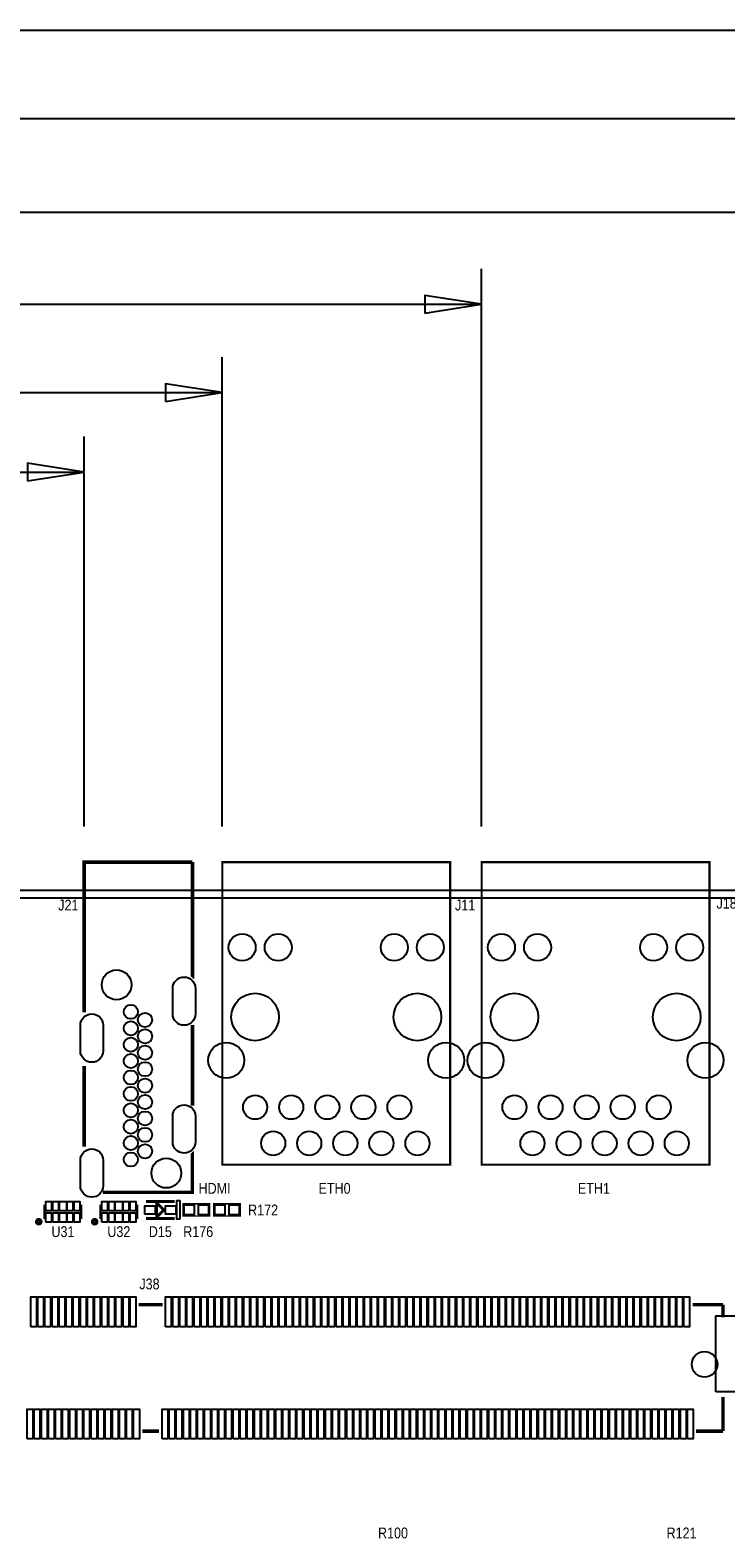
# Model space of a CAD drawing. Extents: x -37 to 189, y -69 to 158.
# Tile 7 of 11: x 48 to 97, y 50 to 156. Entities that reach past the tile are written whole.
import ezdxf
from ezdxf.enums import TextEntityAlignment as Align

# ---------------------------------------------------------------- set-up
doc = ezdxf.new("R2010")
doc.units = 0
for name, color, linetype in [('BG_DIMENSION', 30, 'CONTINUOUS'), ('BG_OUTLINE', 12, 'CONTINUOUS'), ('BG_SILKSCREEN_TOP', 7, 'CONTINUOUS'), ('PG_SILKSCREEN_TOP', 253, 'CONTINUOUS'), ('PIN_SOLDERMASK_TOP', 120, 'CONTINUOUS'), ('RD_SILKSCREEN_TOP', 173, 'CONTINUOUS'), ('RKI_ALL', 2, 'CONTINUOUS')]:
    doc.layers.add(name, color=color, linetype=linetype)

msp = doc.modelspace()

# ---------------------------------------------------------------- linework, layer by layer
at = {"layer": 'BG_DIMENSION'}
for points in [[(0, 155.575), (144.100017, 155.575)], [(0, 149.352), (119.775097, 149.352)], [(0, 142.748), (101.054002, 142.748)], [(79.904006, 99.499979), (79.904006, 138.770995)], [(0, 136.271), (79.904006, 136.271)], [(75.904014, 135.646008), (79.904006, 136.271), (75.904014, 136.895992), (75.904014, 135.646008)], [(61.643997, 99.499979), (61.643997, 132.547995)], [(0, 130.048), (61.643997, 130.048)], [(57.644005, 129.423008), (61.643997, 130.048), (57.644005, 130.672992), (57.644005, 129.423008)], [(51.913993, 99.500004), (51.913993, 126.959995)], [(47.914001, 123.835008), (51.913993, 124.46), (47.914001, 125.084992), (47.914001, 123.835008)], [(0, 124.46), (51.913993, 124.46)]]:
    msp.add_lwpolyline(points, dxfattribs=at)
at = {"layer": 'BG_OUTLINE'}
msp.add_lwpolyline([(1.999996, 0), (155.999993, 0, 0.414213), (157.999989, 1.999996), (157.999989, 92.999992, 0.414215), (155.999993, 94.999988), (1.999996, 94.999988, 0.414214), (0, 92.999992), (0, 1.999996, 0.414212), (1.999996, 0)], format="xyb", dxfattribs=at)
at = {"layer": 'PG_SILKSCREEN_TOP'}
for points, const_width in [([(51.913993, 86.420909), (51.913993, 97.000009), (59.533993, 97.000009)], 0.254), ([(59.533993, 97.000009), (59.533993, 88.857988), (59.530082, 88.854102)], 0.254), ([(77.683995, 96.999984), (61.643997, 96.999984), (61.643997, 75.699976), (77.683995, 75.699976), (77.683995, 96.999984)], 0.150012), ([(95.944004, 96.999984), (79.904006, 96.999984), (79.904006, 75.699976), (95.944004, 75.699976), (95.944004, 96.999984)], 0.150012), ([(59.533993, 79.8481), (59.533993, 85.54659)], 0.254), ([(51.913993, 76.974903), (51.913993, 82.652997)], 0.254), ([(53.23398, 73.758704), (59.53318, 73.758704), (59.53318, 76.570992), (59.530082, 76.574091)], 0.254), ([(49.119028, 72.890126), (49.119028, 71.889874)], 0.150114), ([(51.718972, 72.890126), (51.718972, 71.889874)], 0.150114), ([(53.056028, 72.890126), (53.056028, 71.889874)], 0.150114), ([(55.655972, 72.890126), (55.655972, 71.889874)], 0.150114), ([(58.276998, 73.116948), (56.277002, 73.116948)], 0.199898), ([(57.531, 72.517), (57.023, 72.009), (57.023, 73.025), (57.531, 72.517)], 0.2032), ([(58.8772, 72.9488), (60.7568, 72.9488), (60.7568, 72.0852), (58.8772, 72.0852), (58.8772, 72.9488)], 0.1016), ([(62.9158, 72.0852), (61.0362, 72.0852), (61.0362, 72.9488), (62.9158, 72.9488), (62.9158, 72.0852)], 0.1016), ([(56.277002, 71.917052), (58.276998, 71.917052)], 0.199898), ([(55.7562, 65.850084), (57.443776, 65.850084)], 0.254), ([(94.756122, 65.850084), (96.899882, 65.850084)], 0.254), ([(96.899882, 64.956258), (96.899882, 65.850084)], 0.254), ([(96.899882, 56.949924), (96.899882, 59.344128)], 0.254), ([(56.006136, 56.949924), (57.19384, 56.949924)], 0.254), ([(95.006058, 56.949924), (96.899882, 56.949924)], 0.254)]:
    msp.add_lwpolyline(points, dxfattribs=dict(at, const_width=const_width))
msp.add_lwpolyline([(58.674, 71.882), (58.674, 73.152), (58.42, 73.152), (58.42, 71.882)], close=True, dxfattribs=at)
at = {"layer": 'PG_SILKSCREEN_TOP', "const_width": 0.249936}
for points in [[(48.860456, 71.690001, 0.99999), (48.577551, 71.690001, 1.00001), (48.860456, 71.690001)], [(52.797456, 71.690001, 0.99999), (52.514551, 71.690001, 1.00001), (52.797456, 71.690001)]]:
    msp.add_lwpolyline(points, format="xyb", dxfattribs=at)
at = {"layer": 'PIN_SOLDERMASK_TOP'}
for points in [[(59.749944, 88.114454), (59.749944, 86.314356, -1), (58.150049, 86.314356), (58.150049, 88.114454, -1)], [(53.24983, 85.514256), (53.24983, 83.714158, -1), (51.649935, 83.714158), (51.649935, 85.514256, -1)], [(59.749944, 79.114142), (59.749944, 77.314044, -1), (58.150049, 77.314044), (58.150049, 79.114142, -1)], [(53.24983, 76.014148), (53.24983, 74.21405, -1), (51.649935, 74.21405), (51.649935, 76.014148, -1)]]:
    msp.add_lwpolyline(points, format="xyb", close=True, dxfattribs=at)
for points in [[(49.218977, 72.465057), (49.218977, 73.115043), (49.619027, 73.115043), (49.619027, 72.465057)], [(49.718849, 72.465057), (49.718849, 73.115043), (50.118899, 73.115043), (50.118899, 72.465057)], [(50.168937, 72.465057), (50.168937, 73.115043), (50.669063, 73.115043), (50.669063, 72.465057)], [(50.719101, 72.465057), (50.719101, 73.115043), (51.119151, 73.115043), (51.119151, 72.465057)], [(51.218973, 72.465057), (51.218973, 73.115043), (51.619023, 73.115043), (51.619023, 72.465057)], [(53.155977, 72.465057), (53.155977, 73.115043), (53.556027, 73.115043), (53.556027, 72.465057)], [(53.655849, 72.465057), (53.655849, 73.115043), (54.055899, 73.115043), (54.055899, 72.465057)], [(54.105937, 72.465057), (54.105937, 73.115043), (54.606063, 73.115043), (54.606063, 72.465057)], [(54.656101, 72.465057), (54.656101, 73.115043), (55.056151, 73.115043), (55.056151, 72.465057)], [(55.155973, 72.465057), (55.155973, 73.115043), (55.556023, 73.115043), (55.556023, 72.465057)], [(58.966633, 72.166505), (58.966633, 72.867495), (59.667623, 72.867495), (59.667623, 72.166505)], [(59.966377, 72.166505), (59.966377, 72.867495), (60.667367, 72.867495), (60.667367, 72.166505)], [(61.826623, 72.867495), (61.826623, 72.166505), (61.125633, 72.166505), (61.125633, 72.867495)], [(62.826367, 72.867495), (62.826367, 72.166505), (62.125377, 72.166505), (62.125377, 72.867495)], [(49.218977, 71.664957), (49.218977, 72.314943), (49.619027, 72.314943), (49.619027, 71.664957)], [(49.718849, 71.664957), (49.718849, 72.314943), (50.118899, 72.314943), (50.118899, 71.664957)], [(50.168937, 71.664957), (50.168937, 72.314943), (50.669063, 72.314943), (50.669063, 71.664957)], [(50.719101, 71.664957), (50.719101, 72.314943), (51.119151, 72.314943), (51.119151, 71.664957)], [(51.218973, 71.664957), (51.218973, 72.314943), (51.619023, 72.314943), (51.619023, 71.664957)], [(53.155977, 71.664957), (53.155977, 72.314943), (53.556027, 72.314943), (53.556027, 71.664957)], [(53.655849, 71.664957), (53.655849, 72.314943), (54.055899, 72.314943), (54.055899, 71.664957)], [(54.105937, 71.664957), (54.105937, 72.314943), (54.606063, 72.314943), (54.606063, 71.664957)], [(54.656101, 71.664957), (54.656101, 72.314943), (55.056151, 72.314943), (55.056151, 71.664957)], [(55.155973, 71.664957), (55.155973, 72.314943), (55.556023, 72.314943), (55.556023, 71.664957)], [(56.917082, 72.816974), (56.917082, 72.217026), (56.176926, 72.217026), (56.176926, 72.816974)], [(58.377074, 72.816974), (58.377074, 72.217026), (57.636918, 72.217026), (57.636918, 72.816974)], [(48.150069, 64.300202), (48.150069, 66.400197), (48.550068, 66.400197), (48.550068, 64.300202)], [(48.649941, 64.300202), (48.649941, 66.400197), (49.04994, 66.400197), (49.04994, 64.300202)], [(49.150067, 64.300202), (49.150067, 66.400197), (49.550066, 66.400197), (49.550066, 64.300202)], [(49.649939, 64.300202), (49.649939, 66.400197), (50.049938, 66.400197), (50.049938, 64.300202)], [(50.150065, 64.300202), (50.150065, 66.400197), (50.550064, 66.400197), (50.550064, 64.300202)], [(50.649937, 64.300202), (50.649937, 66.400197), (51.049936, 66.400197), (51.049936, 64.300202)], [(51.150063, 64.300202), (51.150063, 66.400197), (51.550062, 66.400197), (51.550062, 64.300202)], [(51.649935, 64.300202), (51.649935, 66.400197), (52.049934, 66.400197), (52.049934, 64.300202)], [(52.150061, 64.300202), (52.150061, 66.400197), (52.55006, 66.400197), (52.55006, 64.300202)], [(52.649933, 64.300202), (52.649933, 66.400197), (53.049932, 66.400197), (53.049932, 64.300202)], [(53.150059, 64.300202), (53.150059, 66.400197), (53.550058, 66.400197), (53.550058, 64.300202)], [(53.649931, 64.300202), (53.649931, 66.400197), (54.04993, 66.400197), (54.04993, 64.300202)], [(54.150057, 64.300202), (54.150057, 66.400197), (54.550056, 66.400197), (54.550056, 64.300202)], [(54.649929, 64.300202), (54.649929, 66.400197), (55.049928, 66.400197), (55.049928, 64.300202)], [(55.150055, 64.300202), (55.150055, 66.400197), (55.550054, 66.400197), (55.550054, 64.300202)], [(57.649923, 64.300202), (57.649923, 66.400197), (58.049922, 66.400197), (58.049922, 64.300202)], [(58.150049, 64.300202), (58.150049, 66.400197), (58.550048, 66.400197), (58.550048, 64.300202)], [(58.649921, 64.300202), (58.649921, 66.400197), (59.04992, 66.400197), (59.04992, 64.300202)], [(59.150047, 64.300202), (59.150047, 66.400197), (59.550046, 66.400197), (59.550046, 64.300202)], [(59.649919, 64.300202), (59.649919, 66.400197), (60.049918, 66.400197), (60.049918, 64.300202)], [(60.149791, 64.300202), (60.149791, 66.400197), (60.54979, 66.400197), (60.54979, 64.300202)], [(60.649917, 64.300202), (60.649917, 66.400197), (61.049916, 66.400197), (61.049916, 64.300202)], [(61.149789, 64.300202), (61.149789, 66.400197), (61.549788, 66.400197), (61.549788, 64.300202)], [(61.649915, 64.300202), (61.649915, 66.400197), (62.049914, 66.400197), (62.049914, 64.300202)], [(62.149787, 64.300202), (62.149787, 66.400197), (62.549786, 66.400197), (62.549786, 64.300202)], [(62.649913, 64.300202), (62.649913, 66.400197), (63.049912, 66.400197), (63.049912, 64.300202)], [(63.150039, 64.300202), (63.150039, 66.400197), (63.550038, 66.400197), (63.550038, 64.300202)], [(63.649911, 64.300202), (63.649911, 66.400197), (64.04991, 66.400197), (64.04991, 64.300202)], [(64.150037, 64.300202), (64.150037, 66.400197), (64.550036, 66.400197), (64.550036, 64.300202)], [(64.649909, 64.300202), (64.649909, 66.400197), (65.049908, 66.400197), (65.049908, 64.300202)], [(65.149781, 64.300202), (65.149781, 66.400197), (65.54978, 66.400197), (65.54978, 64.300202)], [(65.649907, 64.300202), (65.649907, 66.400197), (66.049906, 66.400197), (66.049906, 64.300202)], [(66.149779, 64.300202), (66.149779, 66.400197), (66.549778, 66.400197), (66.549778, 64.300202)], [(66.649905, 64.300202), (66.649905, 66.400197), (67.049904, 66.400197), (67.049904, 64.300202)], [(67.150031, 64.300202), (67.150031, 66.400197), (67.55003, 66.400197), (67.55003, 64.300202)], [(67.649903, 64.300202), (67.649903, 66.400197), (68.049902, 66.400197), (68.049902, 64.300202)], [(68.150029, 64.300202), (68.150029, 66.400197), (68.550028, 66.400197), (68.550028, 64.300202)], [(68.649901, 64.300202), (68.649901, 66.400197), (69.0499, 66.400197), (69.0499, 64.300202)], [(69.150027, 64.300202), (69.150027, 66.400197), (69.550026, 66.400197), (69.550026, 64.300202)], [(69.649899, 64.300202), (69.649899, 66.400197), (70.049898, 66.400197), (70.049898, 64.300202)], [(70.149771, 64.300202), (70.149771, 66.400197), (70.54977, 66.400197), (70.54977, 64.300202)], [(70.649897, 64.300202), (70.649897, 66.400197), (71.049896, 66.400197), (71.049896, 64.300202)], [(71.149769, 64.300202), (71.149769, 66.400197), (71.549768, 66.400197), (71.549768, 64.300202)], [(71.649895, 64.300202), (71.649895, 66.400197), (72.049894, 66.400197), (72.049894, 64.300202)], [(72.150021, 64.300202), (72.150021, 66.400197), (72.55002, 66.400197), (72.55002, 64.300202)], [(72.649893, 64.300202), (72.649893, 66.400197), (73.049892, 66.400197), (73.049892, 64.300202)], [(73.150019, 64.300202), (73.150019, 66.400197), (73.550018, 66.400197), (73.550018, 64.300202)], [(73.649891, 64.300202), (73.649891, 66.400197), (74.04989, 66.400197), (74.04989, 64.300202)], [(74.149763, 64.300202), (74.149763, 66.400197), (74.549762, 66.400197), (74.549762, 64.300202)], [(74.649889, 64.300202), (74.649889, 66.400197), (75.049888, 66.400197), (75.049888, 64.300202)], [(75.149761, 64.300202), (75.149761, 66.400197), (75.54976, 66.400197), (75.54976, 64.300202)], [(75.649887, 64.300202), (75.649887, 66.400197), (76.049886, 66.400197), (76.049886, 64.300202)], [(76.149759, 64.300202), (76.149759, 66.400197), (76.549758, 66.400197), (76.549758, 64.300202)], [(76.649885, 64.300202), (76.649885, 66.400197), (77.049884, 66.400197), (77.049884, 64.300202)], [(77.150011, 64.300202), (77.150011, 66.400197), (77.55001, 66.400197), (77.55001, 64.300202)], [(77.649883, 64.300202), (77.649883, 66.400197), (78.049882, 66.400197), (78.049882, 64.300202)], [(78.150009, 64.300202), (78.150009, 66.400197), (78.550008, 66.400197), (78.550008, 64.300202)], [(78.649881, 64.300202), (78.649881, 66.400197), (79.04988, 66.400197), (79.04988, 64.300202)], [(79.150007, 64.300202), (79.150007, 66.400197), (79.550006, 66.400197), (79.550006, 64.300202)], [(79.649879, 64.300202), (79.649879, 66.400197), (80.049878, 66.400197), (80.049878, 64.300202)], [(80.149751, 64.300202), (80.149751, 66.400197), (80.54975, 66.400197), (80.54975, 64.300202)], [(80.649877, 64.300202), (80.649877, 66.400197), (81.049876, 66.400197), (81.049876, 64.300202)], [(81.150003, 64.300202), (81.150003, 66.400197), (81.550002, 66.400197), (81.550002, 64.300202)], [(81.649875, 64.300202), (81.649875, 66.400197), (82.049874, 66.400197), (82.049874, 64.300202)], [(82.149747, 64.300202), (82.149747, 66.400197), (82.549746, 66.400197), (82.549746, 64.300202)], [(82.649873, 64.300202), (82.649873, 66.400197), (83.049872, 66.400197), (83.049872, 64.300202)], [(83.149745, 64.300202), (83.149745, 66.400197), (83.549744, 66.400197), (83.549744, 64.300202)], [(83.649871, 64.300202), (83.649871, 66.400197), (84.04987, 66.400197), (84.04987, 64.300202)], [(84.149743, 64.300202), (84.149743, 66.400197), (84.549742, 66.400197), (84.549742, 64.300202)], [(84.649869, 64.300202), (84.649869, 66.400197), (85.049868, 66.400197), (85.049868, 64.300202)], [(85.149741, 64.300202), (85.149741, 66.400197), (85.54974, 66.400197), (85.54974, 64.300202)], [(85.649867, 64.300202), (85.649867, 66.400197), (86.049866, 66.400197), (86.049866, 64.300202)], [(86.149739, 64.300202), (86.149739, 66.400197), (86.549738, 66.400197), (86.549738, 64.300202)], [(86.649865, 64.300202), (86.649865, 66.400197), (87.049864, 66.400197), (87.049864, 64.300202)], [(87.149991, 64.300202), (87.149991, 66.400197), (87.54999, 66.400197), (87.54999, 64.300202)], [(87.649863, 64.300202), (87.649863, 66.400197), (88.049862, 66.400197), (88.049862, 64.300202)], [(88.149989, 64.300202), (88.149989, 66.400197), (88.549988, 66.400197), (88.549988, 64.300202)], [(88.649861, 64.300202), (88.649861, 66.400197), (89.04986, 66.400197), (89.04986, 64.300202)], [(89.149987, 64.300202), (89.149987, 66.400197), (89.549986, 66.400197), (89.549986, 64.300202)], [(89.649859, 64.300202), (89.649859, 66.400197), (90.049858, 66.400197), (90.049858, 64.300202)], [(90.149985, 64.300202), (90.149985, 66.400197), (90.549984, 66.400197), (90.549984, 64.300202)], [(90.649857, 64.300202), (90.649857, 66.400197), (91.049856, 66.400197), (91.049856, 64.300202)], [(91.149729, 64.300202), (91.149729, 66.400197), (91.549728, 66.400197), (91.549728, 64.300202)], [(91.649855, 64.300202), (91.649855, 66.400197), (92.049854, 66.400197), (92.049854, 64.300202)], [(92.149727, 64.300202), (92.149727, 66.400197), (92.549726, 66.400197), (92.549726, 64.300202)], [(92.649853, 64.300202), (92.649853, 66.400197), (93.049852, 66.400197), (93.049852, 64.300202)], [(93.149725, 64.299948), (93.149725, 66.399943), (93.549724, 66.399943), (93.549724, 64.299948)], [(93.649851, 64.300202), (93.649851, 66.400197), (94.04985, 66.400197), (94.04985, 64.300202)], [(94.149723, 64.299948), (94.149723, 66.399943), (94.549722, 66.399943), (94.549722, 64.299948)], [(96.39996, 59.725255), (96.39996, 65.075257), (99.599953, 65.075257), (99.599953, 59.725255)], [(47.899879, 56.40004), (47.899879, 58.500035), (48.299878, 58.500035), (48.299878, 56.40004)], [(48.400005, 56.40004), (48.400005, 58.500035), (48.800004, 58.500035), (48.800004, 56.40004)], [(48.899877, 56.40004), (48.899877, 58.500035), (49.299876, 58.500035), (49.299876, 56.40004)], [(49.400003, 56.40004), (49.400003, 58.500035), (49.800002, 58.500035), (49.800002, 56.40004)], [(49.900129, 56.40004), (49.900129, 58.500035), (50.300128, 58.500035), (50.300128, 56.40004)], [(50.400001, 56.40004), (50.400001, 58.500035), (50.8, 58.500035), (50.8, 56.40004)], [(50.900127, 56.40004), (50.900127, 58.500035), (51.300126, 58.500035), (51.300126, 56.40004)], [(51.399999, 56.40004), (51.399999, 58.500035), (51.799998, 58.500035), (51.799998, 56.40004)], [(51.900125, 56.40004), (51.900125, 58.500035), (52.300124, 58.500035), (52.300124, 56.40004)], [(52.399997, 56.40004), (52.399997, 58.500035), (52.799996, 58.500035), (52.799996, 56.40004)], [(52.899869, 56.40004), (52.899869, 58.500035), (53.299868, 58.500035), (53.299868, 56.40004)], [(53.399995, 56.40004), (53.399995, 58.500035), (53.799994, 58.500035), (53.799994, 56.40004)], [(53.899867, 56.40004), (53.899867, 58.500035), (54.299866, 58.500035), (54.299866, 56.40004)], [(54.399993, 56.40004), (54.399993, 58.500035), (54.799992, 58.500035), (54.799992, 56.40004)], [(54.900119, 56.40004), (54.900119, 58.500035), (55.300118, 58.500035), (55.300118, 56.40004)], [(55.399991, 56.40004), (55.399991, 58.500035), (55.79999, 58.500035), (55.79999, 56.40004)], [(57.399987, 56.40004), (57.399987, 58.500035), (57.799986, 58.500035), (57.799986, 56.40004)], [(57.899859, 56.40004), (57.899859, 58.500035), (58.299858, 58.500035), (58.299858, 56.40004)], [(58.399985, 56.40004), (58.399985, 58.500035), (58.799984, 58.500035), (58.799984, 56.40004)], [(58.899857, 56.40004), (58.899857, 58.500035), (59.299856, 58.500035), (59.299856, 56.40004)], [(59.399983, 56.40004), (59.399983, 58.500035), (59.799982, 58.500035), (59.799982, 56.40004)], [(59.899855, 56.40004), (59.899855, 58.500035), (60.299854, 58.500035), (60.299854, 56.40004)], [(60.399981, 56.40004), (60.399981, 58.500035), (60.79998, 58.500035), (60.79998, 56.40004)], [(60.899853, 56.40004), (60.899853, 58.500035), (61.299852, 58.500035), (61.299852, 56.40004)], [(61.399979, 56.40004), (61.399979, 58.500035), (61.799978, 58.500035), (61.799978, 56.40004)], [(61.899851, 56.40004), (61.899851, 58.500035), (62.29985, 58.500035), (62.29985, 56.40004)], [(62.399977, 56.40004), (62.399977, 58.500035), (62.799976, 58.500035), (62.799976, 56.40004)], [(62.899849, 56.40004), (62.899849, 58.500035), (63.299848, 58.500035), (63.299848, 56.40004)], [(63.399975, 56.40004), (63.399975, 58.500035), (63.799974, 58.500035), (63.799974, 56.40004)], [(63.899847, 56.40004), (63.899847, 58.500035), (64.299846, 58.500035), (64.299846, 56.40004)], [(64.399973, 56.40004), (64.399973, 58.500035), (64.799972, 58.500035), (64.799972, 56.40004)], [(64.899845, 56.40004), (64.899845, 58.500035), (65.299844, 58.500035), (65.299844, 56.40004)], [(65.399971, 56.40004), (65.399971, 58.500035), (65.79997, 58.500035), (65.79997, 56.40004)], [(65.899843, 56.40004), (65.899843, 58.500035), (66.299842, 58.500035), (66.299842, 56.40004)], [(66.399969, 56.40004), (66.399969, 58.500035), (66.799968, 58.500035), (66.799968, 56.40004)], [(66.899841, 56.40004), (66.899841, 58.500035), (67.29984, 58.500035), (67.29984, 56.40004)], [(67.399967, 56.40004), (67.399967, 58.500035), (67.799966, 58.500035), (67.799966, 56.40004)], [(67.899839, 56.40004), (67.899839, 58.500035), (68.299838, 58.500035), (68.299838, 56.40004)], [(68.399965, 56.40004), (68.399965, 58.500035), (68.799964, 58.500035), (68.799964, 56.40004)], [(68.899837, 56.40004), (68.899837, 58.500035), (69.299836, 58.500035), (69.299836, 56.40004)], [(69.399963, 56.40004), (69.399963, 58.500035), (69.799962, 58.500035), (69.799962, 56.40004)], [(69.899835, 56.40004), (69.899835, 58.500035), (70.299834, 58.500035), (70.299834, 56.40004)], [(70.399961, 56.40004), (70.399961, 58.500035), (70.79996, 58.500035), (70.79996, 56.40004)], [(70.899833, 56.40004), (70.899833, 58.500035), (71.299832, 58.500035), (71.299832, 56.40004)], [(71.399959, 56.40004), (71.399959, 58.500035), (71.799958, 58.500035), (71.799958, 56.40004)], [(71.899831, 56.40004), (71.899831, 58.500035), (72.29983, 58.500035), (72.29983, 56.40004)], [(72.399957, 56.40004), (72.399957, 58.500035), (72.799956, 58.500035), (72.799956, 56.40004)], [(72.899829, 56.40004), (72.899829, 58.500035), (73.299828, 58.500035), (73.299828, 56.40004)], [(73.399955, 56.40004), (73.399955, 58.500035), (73.799954, 58.500035), (73.799954, 56.40004)], [(73.899827, 56.40004), (73.899827, 58.500035), (74.299826, 58.500035), (74.299826, 56.40004)], [(74.399953, 56.40004), (74.399953, 58.500035), (74.799952, 58.500035), (74.799952, 56.40004)], [(74.899825, 56.40004), (74.899825, 58.500035), (75.299824, 58.500035), (75.299824, 56.40004)], [(75.399951, 56.40004), (75.399951, 58.500035), (75.79995, 58.500035), (75.79995, 56.40004)], [(75.899823, 56.40004), (75.899823, 58.500035), (76.299822, 58.500035), (76.299822, 56.40004)], [(76.399949, 56.40004), (76.399949, 58.500035), (76.799948, 58.500035), (76.799948, 56.40004)], [(76.899821, 56.40004), (76.899821, 58.500035), (77.29982, 58.500035), (77.29982, 56.40004)], [(77.399947, 56.40004), (77.399947, 58.500035), (77.799946, 58.500035), (77.799946, 56.40004)], [(77.899819, 56.40004), (77.899819, 58.500035), (78.299818, 58.500035), (78.299818, 56.40004)], [(78.399945, 56.40004), (78.399945, 58.500035), (78.799944, 58.500035), (78.799944, 56.40004)], [(78.899817, 56.40004), (78.899817, 58.500035), (79.299816, 58.500035), (79.299816, 56.40004)], [(79.399943, 56.40004), (79.399943, 58.500035), (79.799942, 58.500035), (79.799942, 56.40004)], [(79.899815, 56.40004), (79.899815, 58.500035), (80.299814, 58.500035), (80.299814, 56.40004)], [(80.399941, 56.40004), (80.399941, 58.500035), (80.79994, 58.500035), (80.79994, 56.40004)], [(80.899813, 56.40004), (80.899813, 58.500035), (81.299812, 58.500035), (81.299812, 56.40004)], [(81.399939, 56.40004), (81.399939, 58.500035), (81.799938, 58.500035), (81.799938, 56.40004)], [(81.899811, 56.40004), (81.899811, 58.500035), (82.29981, 58.500035), (82.29981, 56.40004)], [(82.399937, 56.40004), (82.399937, 58.500035), (82.799936, 58.500035), (82.799936, 56.40004)], [(82.899809, 56.40004), (82.899809, 58.500035), (83.299808, 58.500035), (83.299808, 56.40004)], [(83.399935, 56.40004), (83.399935, 58.500035), (83.799934, 58.500035), (83.799934, 56.40004)], [(83.899807, 56.40004), (83.899807, 58.500035), (84.299806, 58.500035), (84.299806, 56.40004)], [(84.399933, 56.40004), (84.399933, 58.500035), (84.799932, 58.500035), (84.799932, 56.40004)], [(84.899805, 56.40004), (84.899805, 58.500035), (85.299804, 58.500035), (85.299804, 56.40004)], [(85.399931, 56.40004), (85.399931, 58.500035), (85.79993, 58.500035), (85.79993, 56.40004)], [(85.899803, 56.40004), (85.899803, 58.500035), (86.299802, 58.500035), (86.299802, 56.40004)], [(86.399929, 56.40004), (86.399929, 58.500035), (86.799928, 58.500035), (86.799928, 56.40004)], [(86.899801, 56.40004), (86.899801, 58.500035), (87.2998, 58.500035), (87.2998, 56.40004)], [(87.399927, 56.40004), (87.399927, 58.500035), (87.799926, 58.500035), (87.799926, 56.40004)], [(87.899799, 56.40004), (87.899799, 58.500035), (88.299798, 58.500035), (88.299798, 56.40004)], [(88.399925, 56.40004), (88.399925, 58.500035), (88.799924, 58.500035), (88.799924, 56.40004)], [(88.899797, 56.40004), (88.899797, 58.500035), (89.299796, 58.500035), (89.299796, 56.40004)], [(89.399923, 56.40004), (89.399923, 58.500035), (89.799922, 58.500035), (89.799922, 56.40004)], [(89.899795, 56.40004), (89.899795, 58.500035), (90.299794, 58.500035), (90.299794, 56.40004)], [(90.399921, 56.40004), (90.399921, 58.500035), (90.79992, 58.500035), (90.79992, 56.40004)], [(90.899793, 56.40004), (90.899793, 58.500035), (91.299792, 58.500035), (91.299792, 56.40004)], [(91.399919, 56.40004), (91.399919, 58.500035), (91.799918, 58.500035), (91.799918, 56.40004)], [(91.899791, 56.40004), (91.899791, 58.500035), (92.29979, 58.500035), (92.29979, 56.40004)], [(92.399917, 56.40004), (92.399917, 58.500035), (92.799916, 58.500035), (92.799916, 56.40004)], [(92.900043, 56.400294), (92.900043, 58.500289), (93.300042, 58.500289), (93.300042, 56.400294)], [(93.399915, 56.40004), (93.399915, 58.500035), (93.799914, 58.500035), (93.799914, 56.40004)], [(93.900041, 56.400294), (93.900041, 58.500289), (94.30004, 58.500289), (94.30004, 56.400294)], [(94.399913, 56.40004), (94.399913, 58.500035), (94.799912, 58.500035), (94.799912, 56.40004)]]:
    msp.add_lwpolyline(points, close=True, dxfattribs=at)
for centre, radius in [((63.038888, 91.000174), 0.949998), ((65.578888, 91.000174), 0.949998), ((73.749103, 91.000174), 0.949998), ((76.289103, 91.000174), 0.949998), ((81.298898, 91.000174), 0.949998), ((83.838898, 91.000174), 0.949998), ((92.009112, 91.000174), 0.949998), ((94.549112, 91.000174), 0.949998), ((54.199993, 88.364009), 1.049998), ((63.948996, 86.09998), 1.675003), ((75.378996, 86.09998), 1.675003), ((82.209005, 86.09998), 1.675003), ((93.639005, 86.09998), 1.675003), ((55.199991, 86.464089), 0.499999), ((55.199991, 85.3091), 0.499999), ((56.199989, 85.895409), 0.499999), ((55.199991, 84.154188), 0.499999), ((56.199989, 84.739099), 0.499999), ((55.199991, 82.999199), 0.499999), ((56.199989, 83.583196), 0.499999), ((61.919002, 83.049974), 1.264996), ((77.408989, 83.049974), 1.264996), ((80.179012, 83.049974), 1.264996), ((95.668998, 83.049974), 1.264996), ((56.199989, 82.427191), 0.499999), ((55.199991, 81.844312), 0.499999), ((56.199989, 81.271288), 0.499999), ((55.199991, 80.689094), 0.499999), ((56.199989, 80.115308), 0.499999), ((63.954101, 79.74998), 0.849998), ((66.494101, 79.74998), 0.849998), ((69.034101, 79.74998), 0.849998), ((71.574101, 79.74998), 0.849998), ((74.114101, 79.74998), 0.849998), ((82.21411, 79.74998), 0.849998), ((84.75411, 79.74998), 0.849998), ((87.29411, 79.74998), 0.849998), ((89.83411, 79.74998), 0.849998), ((92.37411, 79.74998), 0.849998), ((55.199991, 79.534207), 0.499999), ((56.199989, 78.959405), 0.499999), ((55.199991, 78.37899), 0.499999), ((56.199989, 77.803197), 0.499999), ((55.199991, 77.224306), 0.499999), ((56.199989, 76.647192), 0.499999), ((65.224101, 77.20998), 0.849998), ((67.764101, 77.20998), 0.849998), ((70.304101, 77.20998), 0.849998), ((72.844101, 77.20998), 0.849998), ((75.384101, 77.20998), 0.849998), ((83.48411, 77.20998), 0.849998), ((86.02411, 77.20998), 0.849998), ((88.56411, 77.20998), 0.849998), ((91.10411, 77.20998), 0.849998), ((93.64411, 77.20998), 0.849998), ((55.199991, 76.069393), 0.499999), ((57.700088, 75.114099), 1.049998), ((95.59991, 61.64994), 0.899998)]:
    msp.add_circle(centre, radius, dxfattribs=at)
at = {"layer": 'RKI_ALL'}
msp.add_lwpolyline([(155.999993, 0.499999), (1.999996, 0.499999, -0.414212), (0.499999, 1.999996), (0.499999, 92.999992, -0.414214), (1.999996, 94.499989), (155.999993, 94.499989, -0.414215), (157.49999, 92.999992), (157.49999, 1.999996, -0.414214)], format="xyb", close=True, dxfattribs=at)

# ---------------------------------------------------------------- texts
at = {"layer": 'BG_SILKSCREEN_TOP', "width": 0.866667}
for s, p in [('HDMI', (59.9694, 73.66)), ('ETH0', (68.419396, 73.66)), ('ETH1', (86.679405, 73.66))]:
    msp.add_text(s, height=0.762, dxfattribs=at).set_placement(p)
at = {"layer": 'RD_SILKSCREEN_TOP', "width": 0.866667}
for s, p in [('J21', (50.8, 93.599)), ('J11', (78.74, 93.599)), ('J18', (97.155, 93.726)), ('R172', (64.516, 72.136)), ('U31', (50.419, 70.612)), ('U32', (54.356, 70.612)), ('D15', (57.277, 70.612)), ('R176', (59.944, 70.612)), ('J38', (56.515, 66.929)), ('R100', (73.66, 49.403)), ('R121', (93.98, 49.403))]:
    msp.add_text(s, height=0.762, dxfattribs=at).set_placement(p, align=Align.CENTER)

doc.saveas('drawing.dxf')
